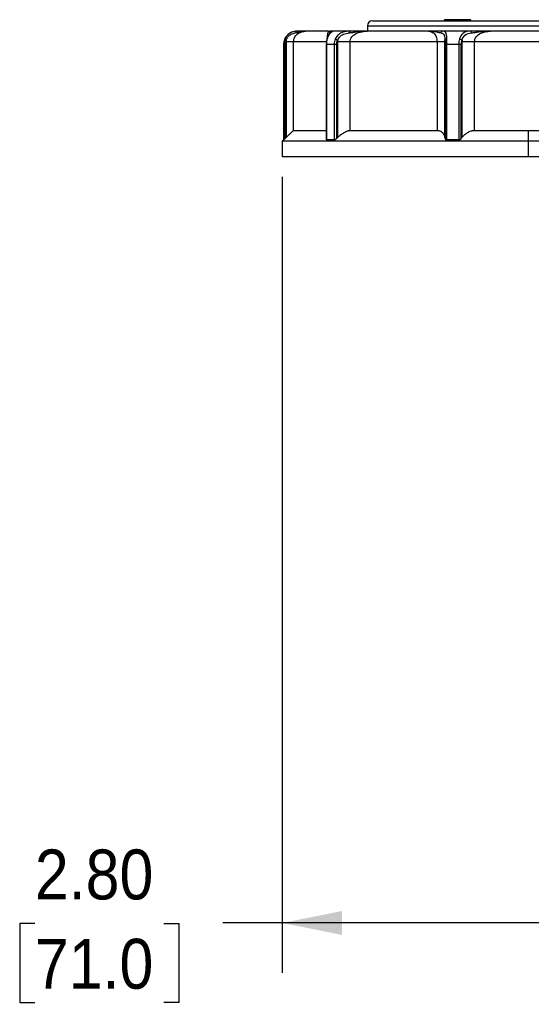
# Model space of a CAD drawing. Header units: inches. Extents: x 0 to 33, y 0 to 25.5.
# Tile 7 of 18: x 15.3 to 19.1, y 9 to 16.4. Entities that reach past the tile are written whole.
import ezdxf

# ---------------------------------------------------------------- set-up
doc = ezdxf.new("R2010")
doc.units = ezdxf.units.IN
doc.header["$LTSCALE"] = 3
doc.header["$MEASUREMENT"] = 0
doc.linetypes.add('SLD-Solid', pattern=[0])
doc.layers.add('DIMENSIONS', color=140, linetype='SLD-Solid', lineweight=25)
doc.styles.add('SLDTEXTSTYLE0', font='GOTHIC.TTF', dxfattribs={"width": 0.913})
doc.dimstyles.new('SLDDIMSTYLE2', dxfattribs={"dimtxt": 0.375, "dimasz": 0.45, "dimexe": 0, "dimexo": 0.0625, "dimgap": 0.09375, "dimtad": 0, "dimtih": 1, "dimtoh": 1, "dimrnd": 1e-09, "dimzin": 4, "dimdsep": 46, "dimtxsty": 'SLDTEXTSTYLE0', "dimsah": 1, "dimcen": 0.09, "dimadec": 0, "dimazin": 1, "dimtfac": 1, "dimtofl": 0, "dimtmove": 0, "dimatfit": 3, "dimfxl": 0, "dimfrac": 2, "dimtolj": 1, "dimtzin": 12, "dimarcsym": 0})

# ---------------------------------------------------------------- blocks, each defined once
blk = doc.blocks.new('_D_9')
at = {"layer": 'DIMENSIONS'}
for p, q in [((17.2502, 15.2646), (17.2502, 9.2808)), ((20.0455, 11.7935), (20.0455, 9.2808)), ((15.3891, 9.6529), (15.2748, 9.6529)), ((15.2748, 9.6529), (15.2748, 9.0576)), ((16.3589, 9.6529), (16.4731, 9.6529)), ((16.4731, 9.6529), (16.4731, 9.0576)), ((17.2502, 9.6558), (16.802, 9.6558)), ((20.0455, 9.6558), (17.2502, 9.6558)), ((15.2748, 9.0576), (15.3891, 9.0576)), ((16.4731, 9.0576), (16.3589, 9.0576))]:
    blk.add_line(p, q, dxfattribs=at)
for points in [[(17.2502, 9.6558), (17.7002, 9.5658), (17.7002, 9.7458)], [(20.0455, 9.6558), (19.5955, 9.7458), (19.5955, 9.5658)]]:
    blk.add_solid(points, dxfattribs=at)
at = {"layer": 'DIMENSIONS', "char_height": 0.375, "attachment_point": 1, "style": 'SLDTEXTSTYLE0'}
for s, insert in [('2.80', (15.3891, 10.2081)), ('71.0', (15.3891, 9.5366))]:
    blk.add_mtext(s, dxfattribs=dict(at, insert=insert))

msp = doc.modelspace()

# ---------------------------------------------------------------- linework, layer by layer
for p, q in [((17.9293, 16.4382), (20.2719, 16.4382)), ((18.4707, 16.4461), (18.4707, 16.4382)), ((18.4712, 16.4461), (18.4707, 16.4461)), ((18.4712, 16.4382), (18.4712, 16.4461)), ((18.5009, 16.4461), (18.4712, 16.4461)), ((18.5009, 16.4382), (18.5009, 16.4461)), ((18.5543, 16.4461), (18.5009, 16.4461)), ((18.5543, 16.4382), (18.5543, 16.4461)), ((18.5839, 16.4461), (18.5543, 16.4461)), ((18.6373, 16.4461), (18.5839, 16.4461)), ((18.5839, 16.4382), (18.5839, 16.4461)), ((18.6373, 16.4382), (18.6373, 16.4461)), ((18.667, 16.4461), (18.6373, 16.4461)), ((18.667, 16.4382), (18.667, 16.4461)), ((18.6675, 16.4461), (18.667, 16.4461)), ((18.6675, 16.4382), (18.6675, 16.4461)), ((17.5949, 16.3595), (17.4254, 16.3595)), ((17.7589, 16.3595), (17.6291, 16.3595)), ((18.3506, 16.3595), (17.8889, 16.3595)), ((17.89, 16.3988), (17.89, 16.3595)), ((17.89, 16.3988), (20.3112, 16.3988)), ((18.6684, 16.3595), (18.4583, 16.3595)), ((19.3859, 16.3595), (18.8153, 16.3595)), ((17.6127, 16.3473), (17.61, 16.3435)), ((17.26, 16.261), (17.26, 15.5425)), ((17.26, 16.261), (17.2606, 16.261)), ((17.2606, 16.261), (17.2606, 15.5425)), ((17.272, 15.5534), (17.272, 16.261)), ((17.2787, 16.2807), (17.2787, 15.5599)), ((17.5852, 16.2807), (17.3352, 16.2807)), ((17.3352, 15.6114), (17.3352, 16.2807)), ((17.581, 16.261), (17.581, 15.546)), ((17.5845, 16.261), (17.6396, 16.261)), ((17.5845, 15.5425), (17.5845, 16.261)), ((17.6396, 16.261), (17.6396, 15.5425)), ((17.659, 15.5534), (17.659, 16.261)), ((17.6662, 16.2807), (17.6662, 15.5599)), ((18.414, 16.2807), (17.7595, 16.2807)), ((17.7595, 15.6114), (17.7595, 16.2807)), ((18.414, 16.2807), (18.414, 15.6114)), ((18.4736, 15.5599), (18.4736, 16.2807)), ((18.4745, 16.261), (18.4745, 15.5534)), ((18.4875, 16.261), (18.5766, 16.261)), ((18.4875, 15.5425), (18.4875, 16.261)), ((18.5766, 16.261), (18.5766, 15.5425)), ((18.5966, 15.5534), (18.5966, 16.261)), ((18.6016, 16.2807), (18.6016, 15.5599)), ((18.6961, 15.6114), (18.6961, 16.2807)), ((19.5051, 16.2807), (18.6961, 16.2807)), ((17.581, 15.6114), (17.3352, 15.6114)), ((18.414, 15.6114), (17.7595, 15.6114)), ((19.1006, 15.6114), (18.6961, 15.6114)), ((19.5051, 15.6114), (19.1006, 15.6114)), ((19.1006, 15.5327), (19.1006, 15.6114)), ((17.26, 15.5425), (17.2502, 15.5327)), ((17.2502, 15.5327), (17.2502, 15.4146)), ((19.1006, 15.5327), (17.2502, 15.5327)), ((17.2606, 15.5425), (17.26, 15.5425)), ((17.6396, 15.5425), (17.5845, 15.5425)), ((18.5766, 15.5425), (18.4875, 15.5425)), ((20.951, 15.5327), (19.1006, 15.5327)), ((19.1006, 15.4146), (19.1006, 15.5327)), ((19.1006, 15.4146), (17.2502, 15.4146)), ((20.951, 15.4146), (19.1006, 15.4146))]:
    msp.add_line(p, q)
for centre, radius in [((17.9293, 16.3988), 0.0394), ((17.3585, 16.261), 0.0984)]:
    msp.add_arc(centre, radius, 90, 180)
for points, knots in [([(17.362, 16.3595), (17.3505, 16.3595), (17.3266, 16.3565), (17.2909, 16.335), (17.2751, 16.3138), (17.2696, 16.3018)], [0, 0, 0, 0, 0.123063, 0.205105, 0.287147, 0.287147, 0.287147, 0.287147]), ([(17.3352, 16.2807), (17.3352, 16.2935), (17.3423, 16.3191), (17.3743, 16.3512), (17.406, 16.3595), (17.4254, 16.3595)], [-3.8643301, -3.8643301, -3.8643301, -3.8643301, -3.6454677, -3.4266053, -3.0983117, -3.0983117, -3.0983117, -3.0983117]), ([(17.3472, 16.3474), (17.3528, 16.3486), (17.3636, 16.351), (17.3896, 16.357), (17.4098, 16.3595), (17.4252, 16.3595), (17.4253, 16.3595), (17.4254, 16.3595)], [-0.0016885, -0.0016885, -0.0016885, -0.0016885, 0.0733065, 0.1483014, 0.3732861, 0.3732861, 0.3749746, 0.3749746, 0.3749746, 0.3749746]), ([(17.3472, 16.3474), (17.3482, 16.3505), (17.3521, 16.3568), (17.3584, 16.3595), (17.362, 16.3595)], [0, 0, 0, 0, 0.428571, 1, 1, 1, 1]), ([(17.4227, 16.3595), (17.4137, 16.3595), (17.397, 16.3595), (17.373, 16.3595), (17.362, 16.3595)], [0, 0, 0, 0, 0.538545, 1, 1, 1, 1]), ([(17.6017, 16.3595), (17.5996, 16.3584), (17.5959, 16.3565), (17.5914, 16.3429), (17.5884, 16.3274), (17.5866, 16.3139), (17.586, 16.3036), (17.5857, 16.2992)], [0, 0, 0, 0, 0.356235, 0.629351, 0.774748, 0.903515, 1, 1, 1, 1]), ([(17.5898, 16.3018), (17.593, 16.3138), (17.6021, 16.3351), (17.6198, 16.3566), (17.6275, 16.3595), (17.6291, 16.3595)], [-0.2873707, -0.2873707, -0.2873707, -0.2873707, -0.2052648, -0.1231589, 0, 0, 0, 0]), ([(17.6124, 16.3573), (17.6125, 16.358), (17.6131, 16.3609), (17.605, 16.3593), (17.5989, 16.3582)], [0, 0, 0, 0, 0.238296, 1, 1, 1, 1]), ([(17.6035, 16.3585), (17.6056, 16.3583), (17.6078, 16.3581), (17.6085, 16.3558), (17.6085, 16.3558)], [0, 0, 0, 0, 0.967285, 1, 1, 1, 1]), ([(17.6291, 16.3595), (17.6282, 16.3595), (17.6264, 16.3595), (17.6174, 16.3595), (17.6102, 16.3595), (17.6065, 16.3595)], [0, 0, 0, 0, 0.323037, 0.647116, 1, 1, 1, 1]), ([(17.6291, 16.3595), (17.6272, 16.3593), (17.6234, 16.3589), (17.6184, 16.3567), (17.616, 16.3543), (17.615, 16.3533)], [0, 0, 0, 0, 0.36257, 0.724785, 1, 1, 1, 1]), ([(17.7589, 16.3595), (17.742, 16.3595), (17.711, 16.3565), (17.671, 16.335), (17.6544, 16.3138), (17.6488, 16.3018)], [0, 0, 0, 0, 0.123063, 0.205105, 0.287147, 0.287147, 0.287147, 0.287147]), ([(17.7531, 16.3474), (17.7619, 16.3486), (17.7794, 16.351), (17.8242, 16.357), (17.8609, 16.3595), (17.8885, 16.3595), (17.8887, 16.3595), (17.8889, 16.3595)], [-0.0016883, -0.0016883, -0.0016883, -0.0016883, 0.0733066, 0.1483016, 0.3732864, 0.3732864, 0.3749748, 0.3749748, 0.3749748, 0.3749748]), ([(17.7531, 16.3474), (17.7535, 16.3505), (17.7551, 16.3568), (17.7575, 16.3595), (17.7589, 16.3595)], [0, 0, 0, 0, 0.428571, 1, 1, 1, 1]), ([(17.8841, 16.3595), (17.8625, 16.3595), (17.8226, 16.3595), (17.7789, 16.3595), (17.7589, 16.3595)], [0, 0, 0, 0, 0.542604, 1, 1, 1, 1]), ([(17.7595, 16.2807), (17.7595, 16.2935), (17.767, 16.3126), (17.8058, 16.3481), (17.8514, 16.3595), (17.8889, 16.3595)], [-3.8643172, -3.8643172, -3.8643172, -3.8643172, -3.6454562, -3.5360257, -3.0983036, -3.0983036, -3.0983036, -3.0983036]), ([(18.3506, 16.3595), (18.3648, 16.3595), (18.3874, 16.3512), (18.4092, 16.3191), (18.414, 16.2935), (18.414, 16.2807)], [0, 0, 0, 0, 0.328289, 0.5471483, 0.7660077, 0.7660077, 0.7660077, 0.7660077]), ([(18.3506, 16.3595), (18.3507, 16.3595), (18.3509, 16.3595), (18.3707, 16.3595), (18.3974, 16.357), (18.4278, 16.351), (18.4387, 16.3486), (18.4437, 16.3474)], [-0.3766634, -0.3766634, -0.3766634, -0.3766634, -0.3749754, -0.3749754, -0.1499901, -0.0749951, 0, 0, 0, 0]), ([(18.4583, 16.3595), (18.4494, 16.3595), (18.4317, 16.3595), (18.3959, 16.3595), (18.3697, 16.3595), (18.3541, 16.3595)], [0, 0, 0, 0, 0.288666, 0.5782661, 1, 1, 1, 1]), ([(18.4583, 16.3595), (18.4556, 16.3595), (18.4495, 16.3575), (18.4451, 16.3515), (18.4437, 16.3474)], [0, 0, 0, 0, 0.428571, 1, 1, 1, 1]), ([(18.4871, 16.3018), (18.4868, 16.3138), (18.4856, 16.3351), (18.4785, 16.3566), (18.4672, 16.3595), (18.4583, 16.3595)], [-0.2873707, -0.2873707, -0.2873707, -0.2873707, -0.2052648, -0.1231589, 0, 0, 0, 0]), ([(18.6684, 16.3595), (18.6471, 16.3595), (18.6105, 16.3537), (18.588, 16.3198), (18.5825, 16.3018)], [0, 0, 0, 0, 0.164084, 0.287147, 0.287147, 0.287147, 0.287147]), ([(18.6738, 16.3474), (18.6734, 16.3505), (18.672, 16.3568), (18.6697, 16.3595), (18.6684, 16.3595)], [0, 0, 0, 0, 0.428571, 1, 1, 1, 1]), ([(18.8101, 16.3595), (18.7841, 16.3595), (18.7363, 16.3595), (18.6896, 16.3595), (18.6684, 16.3595)], [0, 0, 0, 0, 0.544193, 1, 1, 1, 1]), ([(18.6738, 16.3474), (18.6823, 16.3486), (18.6998, 16.351), (18.7463, 16.357), (18.7855, 16.3595), (18.8149, 16.3595), (18.8151, 16.3595), (18.8153, 16.3595)], [-0.0016964, -0.0016964, -0.0016964, -0.0016964, 0.0732958, 0.148288, 0.3732646, 0.3732646, 0.374961, 0.374961, 0.374961, 0.374961]), ([(18.6961, 16.2807), (18.6961, 16.2935), (18.7053, 16.3191), (18.7469, 16.3512), (18.7891, 16.3595), (18.8153, 16.3595)], [2.3322046, 2.3322046, 2.3322046, 2.3322046, 2.5510642, 2.7699237, 3.0982131, 3.0982131, 3.0982131, 3.0982131]), ([(17.2696, 16.3018), (17.2693, 16.301), (17.2712, 16.2986), (17.2765, 16.2951), (17.2792, 16.2937)], [0, 0, 0, 0, 0.571429, 1, 1, 1, 1]), ([(17.2792, 16.2937), (17.283, 16.3033), (17.2941, 16.3207), (17.3198, 16.3403), (17.3379, 16.3455), (17.3472, 16.3474)], [0, 0, 0, 0, 0.082042, 0.164084, 0.287147, 0.287147, 0.287147, 0.287147]), ([(17.5855, 16.2985), (17.5842, 16.2925), (17.5816, 16.2805), (17.5812, 16.2675), (17.581, 16.261)], [0, 0, 0, 0, 0.50017, 1, 1, 1, 1]), ([(17.5898, 16.3018), (17.5878, 16.3012), (17.5853, 16.2996), (17.5852, 16.2972), (17.5856, 16.2962)], [0.25, 0.25, 0.25, 0.25, 0.6785714, 1, 1, 1, 1]), ([(17.6156, 16.3541), (17.6157, 16.3541), (17.6161, 16.3545), (17.6138, 16.3526), (17.6085, 16.3473), (17.5991, 16.3343), (17.5907, 16.3165), (17.5872, 16.3045), (17.5854, 16.2984)], [0, 0, 0, 0, 0.003599, 0.130093, 0.338808, 0.639713, 0.815824, 1, 1, 1, 1]), ([(17.6488, 16.3018), (17.6511, 16.301), (17.6569, 16.2986), (17.6639, 16.2951), (17.6667, 16.2937)], [0, 0, 0, 0, 0.571429, 1, 1, 1, 1]), ([(17.6667, 16.2937), (17.6709, 16.3033), (17.6832, 16.3207), (17.7138, 16.3403), (17.7388, 16.3455), (17.7531, 16.3474)], [0, 0, 0, 0, 0.082042, 0.164084, 0.287147, 0.287147, 0.287147, 0.287147]), ([(18.4437, 16.3474), (18.452, 16.3455), (18.4631, 16.3403), (18.4711, 16.3208), (18.473, 16.3033), (18.4735, 16.2937)], [-0.2873707, -0.2873707, -0.2873707, -0.2873707, -0.1642118, -0.0821059, 0, 0, 0, 0]), ([(18.4871, 16.3018), (18.484, 16.3012), (18.4774, 16.299), (18.474, 16.2956), (18.4735, 16.2937)], [0, 0, 0, 0, 0.428571, 1, 1, 1, 1]), ([(18.5825, 16.3018), (18.5865, 16.301), (18.594, 16.2986), (18.6, 16.2951), (18.602, 16.2937)], [0, 0, 0, 0, 0.571429, 1, 1, 1, 1]), ([(18.602, 16.2937), (18.6063, 16.3081), (18.6244, 16.3363), (18.6552, 16.3449), (18.6738, 16.3474)], [0, 0, 0, 0, 0.123063, 0.287147, 0.287147, 0.287147, 0.287147]), ([(17.2606, 16.261), (17.2607, 16.261), (17.2627, 16.261), (17.2682, 16.261), (17.272, 16.261)], [0, 0, 0, 0, 0.428571, 1, 1, 1, 1]), ([(17.3352, 16.2807), (17.3337, 16.2807), (17.3277, 16.2807), (17.3079, 16.2807), (17.2943, 16.2807), (17.2787, 16.2807)], [0, 0, 0, 0, 0.5, 0.5, 1, 1, 1, 1]), ([(17.5845, 16.261), (17.5836, 16.261), (17.5818, 16.261), (17.5809, 16.261), (17.5811, 16.261), (17.5811, 16.261)], [0, 0, 0, 0, 0.46002, 0.92004, 1, 1, 1, 1]), ([(17.6396, 16.261), (17.6415, 16.261), (17.6473, 16.261), (17.6549, 16.261), (17.659, 16.261)], [0, 0, 0, 0, 0.428571, 1, 1, 1, 1]), ([(17.7595, 16.2807), (17.7482, 16.2807), (17.7335, 16.2807), (17.7009, 16.2807), (17.6831, 16.2807), (17.6662, 16.2807)], [0, 0, 0, 0, 0.5, 0.5, 1, 1, 1, 1]), ([(18.4736, 16.2807), (18.4715, 16.2807), (18.4648, 16.2807), (18.444, 16.2807), (18.4299, 16.2807), (18.414, 16.2807)], [0, 0, 0, 0, 0.5, 0.5, 1, 1, 1, 1]), ([(18.4875, 16.261), (18.484, 16.261), (18.4809, 16.261), (18.4764, 16.261), (18.4749, 16.261), (18.4745, 16.261)], [0, 0, 0, 0, 0.5, 0.5, 1, 1, 1, 1]), ([(18.5766, 16.261), (18.5796, 16.261), (18.587, 16.261), (18.5937, 16.261), (18.5966, 16.261)], [0, 0, 0, 0, 0.428571, 1, 1, 1, 1]), ([(18.6961, 16.2807), (18.6793, 16.2807), (18.6615, 16.2807), (18.6285, 16.2807), (18.6133, 16.2807), (18.6016, 16.2807)], [0, 0, 0, 0, 0.5, 0.5, 1, 1, 1, 1]), ([(17.2606, 15.5425), (17.2607, 15.5426), (17.2608, 15.5426), (17.2612, 15.543), (17.2618, 15.5436), (17.2627, 15.5444), (17.2644, 15.546), (17.2674, 15.5488), (17.2704, 15.5518), (17.272, 15.5534)], [0, 0, 0, 0, 0.086108, 0.174093, 0.264904, 0.359403, 0.458357, 0.704711, 1, 1, 1, 1]), ([(17.3352, 15.6114), (17.335, 15.6114), (17.3347, 15.6114), (17.3339, 15.611), (17.333, 15.6104), (17.3317, 15.6095), (17.3303, 15.6084), (17.3276, 15.6062), (17.3229, 15.6021), (17.3156, 15.5955), (17.3075, 15.5878), (17.2987, 15.5795), (17.2891, 15.5701), (17.2822, 15.5634), (17.2787, 15.5599)], [0, 0, 0, 0, 0.040415, 0.080849, 0.121518, 0.162637, 0.204412, 0.247042, 0.36977, 0.500367, 0.618089, 0.739499, 0.866302, 1, 1, 1, 1]), ([(17.581, 15.546), (17.581, 15.546), (17.5808, 15.5448), (17.5815, 15.5436), (17.5829, 15.5427), (17.584, 15.5426), (17.5845, 15.5425)], [0, 0, 0, 0, 0.006592, 0.523371, 0.765782, 1, 1, 1, 1]), ([(17.6396, 15.5425), (17.64, 15.5426), (17.6409, 15.5426), (17.6425, 15.543), (17.6443, 15.5436), (17.6462, 15.5444), (17.6492, 15.546), (17.6537, 15.5488), (17.6571, 15.5518), (17.659, 15.5534)], [0, 0, 0, 0, 0.086108, 0.174093, 0.264904, 0.359403, 0.458357, 0.704711, 1, 1, 1, 1]), ([(17.7595, 15.6114), (17.7584, 15.6114), (17.7563, 15.6114), (17.7529, 15.611), (17.7494, 15.6104), (17.7457, 15.6095), (17.7418, 15.6084), (17.7353, 15.6062), (17.7256, 15.6021), (17.7134, 15.5955), (17.7013, 15.5878), (17.6896, 15.5795), (17.6777, 15.5701), (17.6701, 15.5634), (17.6662, 15.5599)], [0, 0, 0, 0, 0.040415, 0.080849, 0.121518, 0.162637, 0.204412, 0.247042, 0.36977, 0.500367, 0.618089, 0.739499, 0.866302, 1, 1, 1, 1]), ([(18.4736, 15.5599), (18.4733, 15.5617), (18.4728, 15.5652), (18.4715, 15.5702), (18.4699, 15.575), (18.468, 15.5795), (18.4658, 15.5838), (18.4632, 15.5878), (18.4603, 15.5916), (18.4557, 15.5965), (18.4489, 15.6021), (18.4398, 15.6068), (18.431, 15.6096), (18.4228, 15.6111), (18.4169, 15.6113), (18.414, 15.6114)], [0, 0, 0, 0, 0.067804, 0.133717, 0.197907, 0.260554, 0.321855, 0.382014, 0.441253, 0.499799, 0.63036, 0.753113, 0.837457, 0.919192, 1, 1, 1, 1]), ([(18.4745, 15.5534), (18.4746, 15.5526), (18.4749, 15.5511), (18.4757, 15.5491), (18.4768, 15.5474), (18.4778, 15.5462), (18.4792, 15.545), (18.4811, 15.5438), (18.4841, 15.5427), (18.4863, 15.5426), (18.4875, 15.5425)], [0, 0, 0, 0, 0.1417432, 0.2724747, 0.3925077, 0.5022471, 0.5425752, 0.7046849, 0.8558305, 1, 1, 1, 1]), ([(18.5766, 15.5425), (18.5773, 15.5426), (18.5787, 15.5426), (18.5808, 15.543), (18.583, 15.5436), (18.5852, 15.5444), (18.5884, 15.546), (18.5927, 15.5488), (18.5952, 15.5518), (18.5966, 15.5534)], [0, 0, 0, 0, 0.0861078, 0.1740931, 0.2649038, 0.359403, 0.458357, 0.7047107, 1, 1, 1, 1]), ([(18.6961, 15.6114), (18.6945, 15.6114), (18.6914, 15.6114), (18.6867, 15.611), (18.6819, 15.6104), (18.6771, 15.6095), (18.6723, 15.6084), (18.6645, 15.6062), (18.6536, 15.6021), (18.641, 15.5955), (18.6295, 15.5878), (18.6193, 15.5795), (18.6098, 15.5701), (18.6044, 15.5634), (18.6016, 15.5599)], [0, 0, 0, 0, 0.040415, 0.080849, 0.121518, 0.162637, 0.204412, 0.247042, 0.36977, 0.500367, 0.618089, 0.739499, 0.866302, 1, 1, 1, 1])]:
    msp.add_open_spline(points, degree=3, knots=knots)
for points in [[(17.2696, 16.3018), (17.2638, 16.2893), (17.2606, 16.2751), (17.2606, 16.261)], [(17.272, 16.261), (17.272, 16.2723), (17.2745, 16.2836), (17.2792, 16.2937)], [(17.2792, 16.2936), (17.2788, 16.2893), (17.2787, 16.285), (17.2787, 16.2807)], [(17.5845, 16.261), (17.5845, 16.2751), (17.5864, 16.2893), (17.5898, 16.3018)], [(17.6488, 16.3018), (17.6428, 16.2893), (17.6396, 16.2751), (17.6396, 16.261)], [(17.659, 16.261), (17.659, 16.2723), (17.6617, 16.2836), (17.6667, 16.2937)], [(17.6667, 16.2936), (17.6664, 16.2893), (17.6662, 16.285), (17.6662, 16.2807)], [(18.4735, 16.2937), (18.4741, 16.2836), (18.4745, 16.2723), (18.4745, 16.261)], [(18.4736, 16.2807), (18.4736, 16.285), (18.4736, 16.2893), (18.4735, 16.2936)], [(18.4875, 16.261), (18.4875, 16.2751), (18.4873, 16.2893), (18.4871, 16.3018)], [(18.5825, 16.3018), (18.5787, 16.2893), (18.5766, 16.2751), (18.5766, 16.261)], [(18.5966, 16.261), (18.5966, 16.2723), (18.5985, 16.2836), (18.602, 16.2937)], [(18.602, 16.2936), (18.6017, 16.2893), (18.6016, 16.285), (18.6016, 16.2807)], [(17.2787, 15.5599), (17.2764, 15.5577), (17.2742, 15.5555), (17.272, 15.5534)], [(17.6662, 15.5599), (17.6638, 15.5577), (17.6614, 15.5555), (17.659, 15.5534)], [(18.4745, 15.5534), (18.4742, 15.5555), (18.4739, 15.5577), (18.4736, 15.5599)], [(18.6016, 15.5599), (18.5999, 15.5577), (18.5982, 15.5555), (18.5966, 15.5534)]]:
    msp.add_open_spline(points, degree=3)

# ---------------------------------------------------------------- dimensions: what is measured, and where the dimension line sits
at = {"layer": 'DIMENSIONS'}
dim = msp.add_linear_dim(base=(17.2502, 9.6558), p1=(20.0455, 11.9435), p2=(17.2502, 15.4146), dimstyle='SLDDIMSTYLE2', dxfattribs=at)
dim.commit()
dim.dimension.update_dxf_attribs({"geometry": '_D_9', "text_midpoint": (15.874, 9.6558), "dimtype": 160})

doc.saveas('drawing.dxf')
